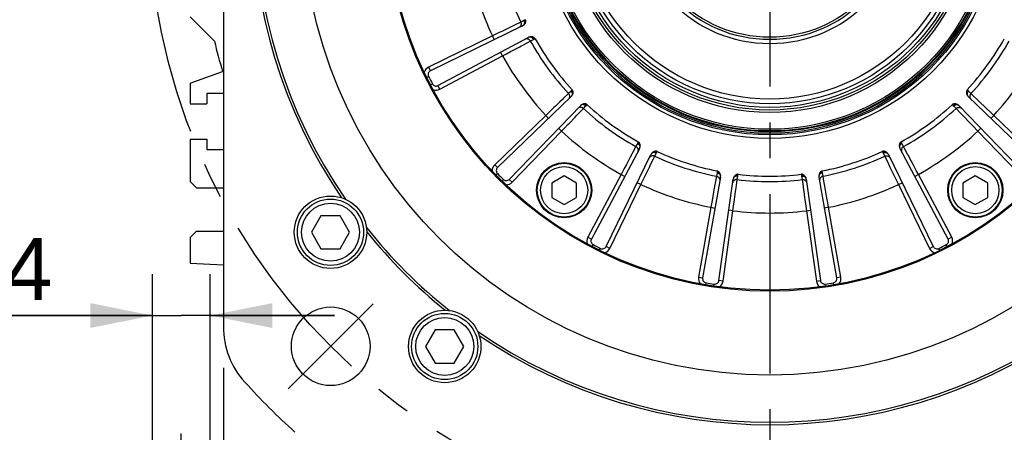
# Model space of a CAD drawing. Header units: millimetres. Extents: x 0 to 420, y 0 to 297.
# Tile 49 of 66: x 280 to 327, y 157 to 177. Entities that reach past the tile are written whole.
import ezdxf
from ezdxf.enums import TextEntityAlignment as Align

# ---------------------------------------------------------------- set-up
doc = ezdxf.new("R2010")
doc.units = ezdxf.units.MM
doc.header["$LTSCALE"] = 23.1
doc.linetypes.add('CENTER', pattern=[0.6, 0.375, -0.075, 0.075, -0.075])
doc.layers.get('0').update_dxf_attribs({"linetype": 'CONTINUOUS'})
for name, color, linetype in [('AXIS', 7, 'CONTINUOUS'), ('COMPONENTS', 7, 'CONTINUOUS'), ('DIMENSION', 7, 'CONTINUOUS')]:
    doc.layers.add(name, color=color, linetype=linetype)
doc.styles.get("Standard").update_dxf_attribs({"font": 'arial.ttf'})
doc.styles.add('TEXTSTYLE_4', font='gdt')
doc.dimstyles.new('DIMSTYLE_10', dxfattribs={"dimtxt": 3, "dimasz": 3, "dimexe": 0.18, "dimexo": 0.0625, "dimgap": 0.09, "dimtad": 1, "dimdec": 3, "dimlfac": 5, "dimdsep": 46, "dimtxsty": 'STANDARD', "dimblk": '_FILLED', "dimblk1": '_FILLED', "dimblk2": '_FILLED', "dimcen": 0.09, "dimadec": 0, "dimazin": 0, "dimtp": 0.5, "dimtm": 0.5, "dimtfac": 1, "dimtdec": 3, "dimtofl": 0, "dimtmove": 0, "dimatfit": 3, "dimldrblk": '_FILLED', "dimfxl": 1, "dimtolj": 1, "dimarcsym": 0})
doc.dimstyles.new('DIMSTYLE_11', dxfattribs={"dimtxt": 3, "dimasz": 3, "dimexe": 0.18, "dimexo": 0.0625, "dimgap": 0.09, "dimtad": 1, "dimdec": 1, "dimlfac": 5, "dimdsep": 46, "dimtxsty": 'STANDARD', "dimblk": '_FILLED', "dimblk1": '_FILLED', "dimblk2": '_FILLED', "dimcen": 0.09, "dimadec": 0, "dimazin": 0, "dimtp": 0.8, "dimtm": 0.8, "dimtfac": 1, "dimtdec": 1, "dimtofl": 0, "dimtmove": 0, "dimatfit": 3, "dimldrblk": '_FILLED', "dimfxl": 1, "dimtolj": 1, "dimarcsym": 0})
doc.dimstyles.new('DIMSTYLE_2', dxfattribs={"dimtxt": 3, "dimasz": 3, "dimexe": 0.18, "dimexo": 0.0625, "dimgap": 0.09, "dimtad": 1, "dimtih": 1, "dimtoh": 1, "dimlfac": 5, "dimdsep": 46, "dimtxsty": 'STANDARD', "dimblk": '_FILLED', "dimblk1": '_FILLED', "dimblk2": '_FILLED', "dimcen": 0.09, "dimadec": 0, "dimazin": 0, "dimtol": 1, "dimtp": 0.2, "dimtm": 0.2, "dimtfac": 1, "dimtofl": 0, "dimtmove": 0, "dimatfit": 3, "dimldrblk": '_FILLED', "dimfxl": 1, "dimtolj": 1, "dimarcsym": 0})
doc.dimstyles.new('DIMSTYLE_8', dxfattribs={"dimtxt": 3, "dimasz": 3, "dimexe": 0.18, "dimexo": 0.0625, "dimgap": 0.09, "dimtad": 1, "dimdec": 3, "dimlfac": 5, "dimdsep": 46, "dimtxsty": 'STANDARD', "dimblk": '_FILLED', "dimblk1": '_FILLED', "dimblk2": '_FILLED', "dimcen": 0.09, "dimadec": 0, "dimazin": 0, "dimtp": 0.2, "dimtm": 0.2, "dimtfac": 1, "dimtdec": 3, "dimtofl": 0, "dimtmove": 0, "dimatfit": 3, "dimldrblk": '_FILLED', "dimfxl": 1, "dimtolj": 1, "dimarcsym": 0})

# ---------------------------------------------------------------- blocks, each defined once
blk = doc.blocks.new('_FILLED')
at = {"color": 0, "linetype": 'BYBLOCK'}
blk.add_solid([(0, 0), (-1, 0.2), (-1, -0.2)], dxfattribs=at)
blk = doc.blocks.new('*D1')
at = {"layer": 'DIMENSION', "color": 2, "linetype": 'CONTINUOUS'}
for p, q in [((277.379, 203.6), (251.065, 203.6)), ((279.379, 203.6), (277.379, 203.6)), ((290.056, 197.296), (279.379, 203.6))]:
    blk.add_line(p, q, dxfattribs=at)
at = {"layer": 'DIMENSION', "color": 2, "linetype": 'CONTINUOUS', "xscale": 3, "yscale": 3, "zscale": 3, "rotation": 329.4414692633}
blk.add_blockref('_FILLED', (290.056, 197.296), dxfattribs=at)
at = {"layer": 'DIMENSION', "color": 2, "linetype": 'CONTINUOUS', "style": 'TEXTSTYLE_4'}
for s, p in [('`', (268.557, 204.35)), ('n', (258.065, 204.35))]:
    blk.add_text(s, height=3, dxfattribs=at).set_placement(p, align=Align.RIGHT)
at = {"layer": 'DIMENSION', "color": 2, "linetype": 'CONTINUOUS'}
for s, p in [('300', (265.057, 204.35)), ('0.2', (274.379, 204.35))]:
    blk.add_text(s, height=3, dxfattribs=at).set_placement(p, align=Align.RIGHT)
blk = doc.blocks.new('*D2')
at = {"layer": 'DIMENSION', "color": 2, "linetype": 'CONTINUOUS'}
for p, q in [((277.379, 203.6), (251.065, 203.6)), ((279.379, 203.6), (277.379, 203.6)), ((290.056, 197.296), (279.379, 203.6))]:
    blk.add_line(p, q, dxfattribs=at)
at = {"layer": 'DIMENSION', "color": 2, "linetype": 'CONTINUOUS', "xscale": 3, "yscale": 3, "zscale": 3, "rotation": 329.4414692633}
blk.add_blockref('_FILLED', (290.056, 197.296), dxfattribs=at)
at = {"layer": 'DIMENSION', "color": 2, "linetype": 'CONTINUOUS', "style": 'TEXTSTYLE_4'}
for s, p in [('`', (268.557, 204.35)), ('n', (258.065, 204.35))]:
    blk.add_text(s, height=3, dxfattribs=at).set_placement(p, align=Align.RIGHT)
at = {"layer": 'DIMENSION', "color": 2, "linetype": 'CONTINUOUS'}
for s, p in [('300', (265.057, 204.35)), ('0.2', (274.379, 204.35))]:
    blk.add_text(s, height=3, dxfattribs=at).set_placement(p, align=Align.RIGHT)
blk = doc.blocks.new('*D17')
at = {"layer": 'DIMENSION', "color": 2, "linetype": 'CONTINUOUS'}
for p, q in [((275.06, 154.043), (275.06, 160.043)), ((275.06, 160.043), (275.06, 152.243)), ((286.86, 154.043), (273.06, 154.043)), ((275.06, 141.483), (275.06, 152.243)), ((286.86, 150.443), (273.06, 150.443)), ((275.06, 150.443), (275.06, 141.483))]:
    blk.add_line(p, q, dxfattribs=at)
at = {"layer": 'DIMENSION', "color": 2, "linetype": 'CONTINUOUS', "xscale": 3, "yscale": 3, "zscale": 3}
for p, rotation in [((275.06, 154.043), 270), ((275.06, 150.443), 90)]:
    blk.add_blockref('_FILLED', p, dxfattribs=dict(at, rotation=rotation))
at = {"layer": 'DIMENSION', "color": 2, "linetype": 'CONTINUOUS', "insert": (271.31, 146.145), "char_height": 3, "width": 4.66171, "attachment_point": 3, "rotation": 90, "line_spacing_factor": 0.9}
blk.add_mtext('18', dxfattribs=at)
blk = doc.blocks.new('*D18')
at = {"layer": 'DIMENSION', "color": 2, "linetype": 'CONTINUOUS'}
for p, q in [((286.06, 154.379), (286.06, 164.317)), ((288.86, 154.345), (288.86, 164.317)), ((286.06, 162.317), (252.894, 162.317)), ((252.894, 162.317), (287.46, 162.317)), ((294.86, 162.317), (287.46, 162.317)), ((288.86, 162.317), (294.86, 162.317))]:
    blk.add_line(p, q, dxfattribs=at)
at = {"layer": 'DIMENSION', "color": 2, "linetype": 'CONTINUOUS', "xscale": 3, "yscale": 3, "zscale": 3}
blk.add_blockref('_FILLED', (286.06, 162.317), dxfattribs=at)
at = {"layer": 'DIMENSION', "color": 2, "linetype": 'CONTINUOUS', "xscale": 3, "yscale": 3, "zscale": 3, "rotation": 180}
blk.add_blockref('_FILLED', (288.86, 162.317), dxfattribs=at)
at = {"layer": 'DIMENSION', "color": 2, "linetype": 'CONTINUOUS', "insert": (281.243, 166.067), "char_height": 3, "width": 28.34944, "attachment_point": 3, "line_spacing_factor": 0.9}
blk.add_mtext('N\\Fgdt;{\\Fgdt;~}\\Farial.ttf;4 holes \\Fgdt;{\\Fgdt;n}\\Farial.ttf;14', dxfattribs=at)
blk = doc.blocks.new('*D19')
at = {"layer": 'DIMENSION', "color": 2, "linetype": 'CONTINUOUS'}
for p, q in [((289.49, 159.788), (289.49, 138.443)), ((342.29, 159.788), (342.29, 138.443)), ((289.49, 140.443), (315.89, 140.443)), ((342.29, 140.443), (315.89, 140.443))]:
    blk.add_line(p, q, dxfattribs=at)
at = {"layer": 'DIMENSION', "color": 2, "linetype": 'CONTINUOUS', "xscale": 3, "yscale": 3, "zscale": 3, "rotation": 180}
blk.add_blockref('_FILLED', (289.49, 140.443), dxfattribs=at)
at = {"layer": 'DIMENSION', "color": 2, "linetype": 'CONTINUOUS', "xscale": 3, "yscale": 3, "zscale": 3}
blk.add_blockref('_FILLED', (342.29, 140.443), dxfattribs=at)
at = {"layer": 'DIMENSION', "color": 2, "linetype": 'CONTINUOUS', "insert": (315.89, 144.193), "char_height": 3, "width": 11.11757, "attachment_point": 2, "line_spacing_factor": 0.9, "style": 'TEXTSTYLE_4'}
blk.add_mtext('{\\Fgdt;o}\\Farial.ttf;264', dxfattribs=at)
blk = doc.blocks.new('*D24')
at = {"layer": 'DIMENSION', "color": 2, "linetype": 'CONTINUOUS'}
for p, q in [((325.68, 231.302), (369.89, 231.302)), ((367.89, 231.302), (367.89, 190.873)), ((367.89, 150.443), (367.89, 190.873)), ((348.86, 150.443), (369.89, 150.443))]:
    blk.add_line(p, q, dxfattribs=at)
at = {"layer": 'DIMENSION', "color": 2, "linetype": 'CONTINUOUS', "xscale": 3, "yscale": 3, "zscale": 3}
for p, rotation in [((367.89, 231.302), 90), ((367.89, 150.443), 270)]:
    blk.add_blockref('_FILLED', p, dxfattribs=dict(at, rotation=rotation))
at = {"layer": 'DIMENSION', "color": 2, "linetype": 'CONTINUOUS', "insert": (364.14, 190.873), "char_height": 3, "width": 13.27138, "attachment_point": 2, "rotation": 90, "line_spacing_factor": 0.9}
blk.add_mtext('(404.3)', dxfattribs=at)

msp = doc.modelspace()

# ---------------------------------------------------------------- linework, layer by layer
at = {"color": 7, "linetype": 'CONTINUOUS'}
for p, q in [((294.206, 167.14008), (293.74412, 166.34008)), ((295.12976, 167.14008), (294.206, 167.14008)), ((295.59164, 166.34008), (295.12976, 167.14008)), ((293.74412, 166.34008), (294.206, 165.54008)), ((295.12976, 165.54008), (295.59164, 166.34008)), ((294.206, 165.54008), (295.12976, 165.54008)), ((299.7245, 161.62158), (299.26262, 160.82158)), ((300.64826, 161.62158), (299.7245, 161.62158)), ((301.11014, 160.82158), (300.64826, 161.62158)), ((299.26262, 160.82158), (299.7245, 160.02158)), ((300.64826, 160.02158), (301.11014, 160.82158)), ((299.7245, 160.02158), (300.64826, 160.02158))]:
    msp.add_line(p, q, dxfattribs=at)
for centre, radius in [((294.66788, 166.34008), 1.6), ((294.66788, 166.34008), 1.4), ((300.18638, 160.82158), 1.6), ((300.18638, 160.82158), 1.4)]:
    msp.add_circle(centre, radius, dxfattribs=at)
at = {"layer": 'AXIS', "color": 2, "linetype": 'CENTER'}
for p, q in [((315.8897, 182.0434), (315.8897, 150.66505)), ((294.6765, 160.8302), (296.72711, 162.88081)), ((294.6765, 160.8302), (292.62589, 158.77959)), ((287.4597, 144.49851), (287.4597, 157.0434))]:
    msp.add_line(p, q, dxfattribs=at)
msp.add_circle((315.8897, 182.0434), 30, dxfattribs=at)
at = {"layer": 'COMPONENTS', "color": 7, "linetype": 'CONTINUOUS'}
for p, q in [((289.4897, 202.29877), (289.4897, 161.78803)), ((289.05847, 175.57463), (287.8897, 176.7434)), ((303.93828, 176.30597), (299.49588, 174.13926)), ((299.85907, 173.42645), (304.22315, 175.74688)), ((287.8897, 173.5434), (289.45368, 174.11264)), ((287.8897, 173.5434), (287.8897, 172.5434)), ((288.6897, 173.0434), (288.6897, 172.5434)), ((289.4897, 173.0434), (288.6897, 173.0434)), ((306.29619, 172.89358), (302.74076, 169.46015)), ((329.03864, 169.46015), (325.48322, 172.89358)), ((287.8897, 172.5434), (288.6897, 172.5434)), ((303.30645, 168.89446), (306.73988, 172.44989)), ((325.03952, 172.44989), (328.47296, 168.89446)), ((287.8897, 170.8434), (287.8897, 168.7934)), ((287.8897, 170.8434), (288.6897, 170.8434)), ((288.6897, 170.8434), (288.6897, 170.3434)), ((288.6897, 170.3434), (289.4897, 170.3434)), ((309.59318, 170.37685), (307.27276, 166.01277)), ((324.50665, 166.01277), (322.18623, 170.37684)), ((307.98556, 165.64958), (310.15227, 170.09198)), ((321.62714, 170.09198), (323.79384, 165.64958)), ((305.95613, 169.06383), (305.35613, 168.71742)), ((306.55613, 168.71742), (305.95613, 169.06383)), ((313.50652, 169.00212), (312.64824, 164.13458)), ((313.43839, 164.00943), (314.12627, 168.90395)), ((317.65314, 168.90396), (318.34102, 164.00943)), ((319.13117, 164.13458), (318.27289, 169.00211)), ((325.82327, 169.06383), (325.22327, 168.71742)), ((326.42327, 168.71742), (325.82327, 169.06383)), ((287.8897, 168.7934), (288.1897, 168.4934)), ((288.1897, 168.4934), (289.4897, 168.4934)), ((305.35613, 168.71742), (305.35613, 168.0246)), ((306.55613, 168.0246), (306.55613, 168.71742)), ((325.22327, 168.71742), (325.22327, 168.0246)), ((326.42327, 168.0246), (326.42327, 168.71742)), ((305.35613, 168.0246), (305.95613, 167.67819)), ((305.95613, 167.67819), (306.55613, 168.0246)), ((325.22327, 168.0246), (325.82327, 167.67819)), ((325.82327, 167.67819), (326.42327, 168.0246)), ((288.1897, 166.3934), (287.8897, 166.0934)), ((287.8897, 166.0934), (287.8897, 164.8434)), ((288.1897, 166.3934), (289.4897, 166.3934)), ((287.8897, 164.8434), (289.4897, 164.77354))]:
    msp.add_line(p, q, dxfattribs=at)
at = {"layer": 'COMPONENTS', "color": 9, "linetype": 'CONTINUOUS'}
for p, q in [((304.01314, 176.56129), (303.85993, 176.48582)), ((304.08748, 176.60732), (304.04397, 176.57898)), ((303.07591, 176.10608), (302.98264, 176.06089)), ((303.56074, 176.34094), (303.49088, 176.30711)), ((303.85993, 176.48582), (303.56074, 176.34094)), ((302.48968, 175.82195), (299.4082, 174.31902)), ((302.48968, 175.82195), (302.57735, 175.6422)), ((304.2029, 175.51368), (304.32261, 175.57777)), ((304.32261, 175.57777), (304.47371, 175.65736)), ((304.50615, 175.67191), (304.55465, 175.69046)), ((303.46334, 175.11789), (303.81044, 175.30362)), ((303.96128, 175.38434), (304.2029, 175.51368)), ((299.95296, 173.24987), (302.98011, 174.85943)), ((302.98011, 174.85943), (302.88622, 175.03602)), ((302.98011, 174.85943), (303.17681, 174.96461)), ((299.4082, 174.31902), (299.49588, 174.13926)), ((299.31477, 173.82625), (299.40436, 173.87067)), ((299.49939, 173.46392), (299.58798, 173.51029)), ((299.95296, 173.24987), (299.85907, 173.42645)), ((306.34497, 173.22629), (306.31234, 173.18589)), ((325.46707, 173.18589), (325.43444, 173.22629)), ((305.92632, 172.81018), (305.87033, 172.75642)), ((306.1661, 173.04043), (305.92632, 172.81018)), ((306.28848, 173.15954), (306.1661, 173.04043)), ((325.61331, 173.04043), (325.49092, 173.15954)), ((325.71125, 172.94639), (325.61331, 173.04043)), ((325.90893, 172.75655), (325.71125, 172.94639)), ((305.53779, 172.43699), (305.46305, 172.36519)), ((306.60286, 172.02417), (306.79269, 172.22185)), ((306.79269, 172.22185), (306.88673, 172.31979)), ((306.88673, 172.31979), (307.00584, 172.44218)), ((307.0322, 172.46604), (307.07259, 172.49867)), ((324.70681, 172.49867), (324.74721, 172.46604)), ((324.77356, 172.44218), (324.89267, 172.3198)), ((324.89267, 172.3198), (325.12292, 172.08002)), ((326.31621, 172.36533), (326.03231, 172.63804)), ((305.06805, 171.98562), (302.60183, 169.60401)), ((305.06805, 171.98562), (305.20699, 171.84175)), ((306.21163, 171.6169), (306.48435, 171.90079)), ((325.12292, 172.08002), (325.17669, 172.02403)), ((326.71135, 171.98562), (326.55053, 172.14019)), ((326.71135, 171.98562), (326.57242, 171.84175)), ((329.17757, 169.60401), (326.71135, 171.98562)), ((305.83192, 171.22175), (305.68805, 171.36068)), ((305.83192, 171.22175), (305.98649, 171.38257)), ((325.49611, 171.69149), (325.56792, 171.61675)), ((325.94748, 171.22175), (326.09135, 171.36068)), ((303.45032, 168.75553), (305.83192, 171.22175)), ((325.94748, 171.22175), (328.32909, 168.75553)), ((309.42408, 170.47631), (309.26718, 170.18323)), ((309.50366, 170.62741), (309.42408, 170.47631)), ((309.53676, 170.70835), (309.51821, 170.65984)), ((322.2612, 170.65984), (322.24265, 170.70835)), ((322.35533, 170.4763), (322.27574, 170.62741)), ((322.41942, 170.3566), (322.35533, 170.4763)), ((322.54876, 170.11497), (322.41942, 170.3566)), ((309.26718, 170.18323), (309.23055, 170.1148)), ((310.1535, 169.64476), (310.27295, 169.89142)), ((310.27295, 169.89142), (310.33213, 170.01363)), ((310.33213, 170.01363), (310.40759, 170.16683)), ((310.42528, 170.19767), (310.45362, 170.24118)), ((321.32579, 170.24118), (321.35412, 170.19767)), ((321.37181, 170.16683), (321.44728, 170.01363)), ((321.44728, 170.01363), (321.59216, 169.71444)), ((322.81521, 169.61704), (322.62948, 169.96414)), ((302.60183, 169.60401), (302.74076, 169.46015)), ((309.013, 169.70824), (308.9641, 169.61686)), ((309.90728, 169.13652), (310.07892, 169.49079)), ((321.59216, 169.71444), (321.62599, 169.64458)), ((302.66524, 169.10649), (302.73673, 169.17642)), ((303.45032, 168.75553), (303.30645, 168.89446)), ((308.70573, 169.13381), (307.09617, 166.10666)), ((308.70573, 169.13381), (308.88232, 169.03991)), ((313.31496, 169.04445), (313.25631, 168.71724)), ((313.34395, 169.21275), (313.31496, 169.04445)), ((313.35042, 169.29996), (313.34776, 169.24809)), ((314.32154, 168.88502), (314.34596, 169.05405)), ((314.35326, 169.08884), (314.36677, 169.13898)), ((317.41264, 169.13898), (317.42614, 169.08884)), ((317.43344, 169.05405), (317.45787, 168.88503)), ((318.43164, 169.24809), (318.42899, 169.29996)), ((318.46445, 169.04445), (318.43545, 169.21275)), ((318.48841, 168.9108), (318.46445, 169.04445)), ((318.53676, 168.64103), (318.48841, 168.9108)), ((321.82703, 169.2296), (321.87222, 169.13633)), ((323.07368, 169.13381), (322.89709, 169.03991)), ((323.07368, 169.13381), (322.96849, 169.33051)), ((324.68324, 166.10666), (323.07368, 169.13381)), ((302.95279, 168.81894), (303.02272, 168.89042)), ((308.16532, 165.5619), (309.66826, 168.64338)), ((309.66826, 168.64338), (309.4885, 168.73105)), ((309.66826, 168.64338), (309.76557, 168.84409)), ((313.25631, 168.71724), (313.24261, 168.64084)), ((314.26564, 168.479), (314.30302, 168.75051)), ((314.30302, 168.75051), (314.32154, 168.88502)), ((317.45787, 168.88503), (317.5032, 168.5557)), ((317.5032, 168.5557), (317.51379, 168.47881)), ((318.63629, 168.08513), (318.56692, 168.47263)), ((322.11115, 168.64338), (322.29091, 168.73105)), ((322.11115, 168.64338), (323.61408, 165.5619)), ((313.16134, 168.18695), (313.14308, 168.08493)), ((314.18852, 167.91955), (314.24229, 168.30952)), ((317.57675, 168.02202), (317.59091, 167.91935)), ((313.04662, 167.54568), (312.45128, 164.16931)), ((313.04662, 167.54568), (313.24358, 167.51095)), ((314.11359, 167.37669), (314.14411, 167.59765)), ((318.73278, 167.54568), (318.53582, 167.51095)), ((318.73278, 167.54568), (318.69353, 167.76526)), ((319.32813, 164.16931), (318.73278, 167.54568)), ((313.63644, 163.9816), (314.11359, 167.37669)), ((314.11359, 167.37669), (313.91554, 167.40452)), ((317.66581, 167.37669), (317.86387, 167.40452)), ((317.66581, 167.37669), (318.14296, 163.9816)), ((307.09617, 166.10666), (307.27276, 166.01277)), ((324.68324, 166.10666), (324.50665, 166.01277)), ((307.31022, 165.65308), (307.35659, 165.74168)), ((308.16532, 165.5619), (307.98556, 165.64958)), ((323.61408, 165.5619), (323.79384, 165.64958)), ((324.46919, 165.65308), (324.42281, 165.74168)), ((307.67255, 165.46847), (307.71697, 165.55806)), ((324.10685, 165.46847), (324.06244, 165.55806)), ((312.45128, 164.16931), (312.64824, 164.13458)), ((319.32813, 164.16931), (319.13117, 164.13458)), ((312.79502, 163.80408), (312.81174, 163.90267)), ((313.19666, 163.74046), (313.21122, 163.8394)), ((313.63644, 163.9816), (313.43839, 164.00943)), ((318.14296, 163.9816), (318.34102, 164.00943)), ((318.58274, 163.74046), (318.56818, 163.8394)), ((318.98439, 163.80408), (318.96766, 163.90267))]:
    msp.add_line(p, q, dxfattribs=at)
for points in [[(304.01314, 176.56129), (304.02161, 176.54114), (304.02829, 176.52045), (304.03308, 176.49946), (304.03594, 176.47843), (304.03683, 176.45761), (304.03574, 176.43725), (304.03268, 176.41758), (304.0277, 176.39886), (304.02084, 176.38129), (304.01219, 176.3651), (304.00185, 176.35047), (303.98996, 176.33758)], [(304.04397, 176.57898), (304.03867, 176.57558), (304.03343, 176.57236), (304.02827, 176.56932), (304.02316, 176.56646), (304.01812, 176.56379), (304.01314, 176.56129)], [(304.04397, 176.57898), (304.05568, 176.55393), (304.06455, 176.52816), (304.0704, 176.50216), (304.07311, 176.47644), (304.07265, 176.45149), (304.06901, 176.4278)], [(302.98264, 176.06089), (302.78936, 175.96722), (302.48968, 175.82195)], [(303.49088, 176.30711), (303.33685, 176.2325), (303.07591, 176.10608)], [(303.85993, 176.48582), (303.86934, 176.46178), (303.87572, 176.43681), (303.87895, 176.41132), (303.87899, 176.38575), (303.87582, 176.36052), (303.86951, 176.33604), (303.86016, 176.31273), (303.84793, 176.29097), (303.83301, 176.27114), (303.81566, 176.25355), (303.79617, 176.23851), (303.77486, 176.22626)], [(304.32262, 175.57778), (304.3087, 175.59953), (304.29225, 175.61937), (304.27353, 175.63696), (304.25286, 175.65202), (304.23058, 175.66429), (304.20707, 175.67358), (304.18271, 175.67971), (304.15792, 175.6826), (304.1331, 175.68219), (304.10868, 175.67849), (304.08505, 175.67156), (304.06261, 175.66151)], [(304.47371, 175.65736), (304.46239, 175.67606), (304.44957, 175.69362), (304.43541, 175.70984), (304.42008, 175.72451), (304.40376, 175.73747), (304.38664, 175.74856), (304.36894, 175.75764), (304.35086, 175.76462), (304.33261, 175.76939), (304.31443, 175.77191), (304.29652, 175.77215), (304.2791, 175.7701)], [(304.50614, 175.6719), (304.49275, 175.6961), (304.47711, 175.71842), (304.45951, 175.73843), (304.4403, 175.75574), (304.41985, 175.77003), (304.39855, 175.781)], [(304.47371, 175.65736), (304.47871, 175.65995), (304.48387, 175.66247), (304.4892, 175.66493), (304.49468, 175.66732), (304.50033, 175.66964), (304.50615, 175.67191)], [(303.17681, 174.96461), (303.36959, 175.06775), (303.46334, 175.11789)], [(303.81044, 175.30362), (303.88807, 175.34517), (303.96128, 175.38434)], [(306.31234, 173.18589), (306.30835, 173.18102), (306.30437, 173.17634), (306.30039, 173.17186), (306.29642, 173.16756), (306.29245, 173.16346), (306.28848, 173.15954)], [(306.31234, 173.18589), (306.33122, 173.16569), (306.34762, 173.14392), (306.36121, 173.121), (306.37175, 173.09737), (306.37901, 173.07351), (306.38287, 173.04985)], [(325.46707, 173.18589), (325.44819, 173.16569), (325.43179, 173.14392), (325.4182, 173.121), (325.40767, 173.09738), (325.4004, 173.07351), (325.39654, 173.04986)], [(325.49092, 173.15954), (325.48694, 173.16347), (325.48297, 173.16759), (325.47899, 173.17188), (325.47502, 173.17637), (325.47104, 173.18104), (325.46707, 173.18589)], [(305.87033, 172.75642), (305.74689, 172.63786), (305.53779, 172.43699)], [(306.16609, 173.04042), (306.18248, 173.02047), (306.19626, 172.99869), (306.20721, 172.97545), (306.21514, 172.95114), (306.21993, 172.92616), (306.22149, 172.90093), (306.2198, 172.87588), (306.21489, 172.8514), (306.20683, 172.82793), (306.19577, 172.80584), (306.18188, 172.78551), (306.1654, 172.76728)], [(306.28849, 173.15954), (306.30277, 173.143), (306.31551, 173.12538), (306.32656, 173.1069), (306.33578, 173.08779), (306.34306, 173.06826), (306.34831, 173.04856), (306.35148, 173.02891), (306.35252, 173.00956), (306.35143, 172.99074), (306.34821, 172.97266), (306.3429, 172.95556), (306.33557, 172.93962)], [(325.49092, 173.15954), (325.47664, 173.143), (325.4639, 173.12538), (325.45285, 173.1069), (325.44363, 173.08779), (325.43635, 173.06826), (325.4311, 173.04855), (325.42793, 173.02891), (325.42688, 173.00956), (325.42798, 172.99074), (325.4312, 172.97266), (325.43651, 172.95556), (325.44384, 172.93962)], [(325.6133, 173.04044), (325.59691, 173.02048), (325.58313, 172.9987), (325.57218, 172.97546), (325.56425, 172.95115), (325.55946, 172.92617), (325.5579, 172.90094), (325.55959, 172.87588), (325.56451, 172.85141), (325.57257, 172.82793), (325.58363, 172.80585), (325.59753, 172.78551), (325.61401, 172.76728)], [(326.03231, 172.63804), (325.9688, 172.69904), (325.90893, 172.75655)], [(305.46305, 172.36519), (305.30818, 172.21638), (305.06805, 171.98562)], [(306.88674, 172.3198), (306.86678, 172.33619), (306.845, 172.34997), (306.82176, 172.36092), (306.79745, 172.36886), (306.77247, 172.37364), (306.74724, 172.3752), (306.72218, 172.37351), (306.69771, 172.3686), (306.67423, 172.36054), (306.65215, 172.34947), (306.63182, 172.33558), (306.61358, 172.31909)], [(307.00584, 172.44218), (306.9893, 172.45647), (306.97168, 172.46921), (306.9532, 172.48025), (306.93409, 172.48947), (306.91456, 172.49675), (306.89486, 172.50201), (306.87521, 172.50518), (306.85586, 172.50622), (306.83704, 172.50512), (306.81896, 172.5019), (306.80186, 172.49659), (306.78592, 172.48926)], [(307.0322, 172.46604), (307.01199, 172.48492), (306.99022, 172.50131), (306.9673, 172.51491), (306.94368, 172.52544), (306.91981, 172.5327), (306.89616, 172.53656)], [(307.00584, 172.44218), (307.00977, 172.44616), (307.01389, 172.45014), (307.01819, 172.45411), (307.02267, 172.45808), (307.02734, 172.46206), (307.0322, 172.46604)], [(324.74721, 172.46604), (324.76741, 172.48492), (324.78919, 172.50131), (324.81211, 172.51491), (324.83573, 172.52544), (324.8596, 172.53271), (324.88325, 172.53657)], [(324.74721, 172.46604), (324.75208, 172.46205), (324.75676, 172.45806), (324.76125, 172.45409), (324.76554, 172.45011), (324.76965, 172.44615), (324.77356, 172.44218)], [(324.77356, 172.44218), (324.7901, 172.45647), (324.80772, 172.46921), (324.8262, 172.48026), (324.84532, 172.48947), (324.86484, 172.49676), (324.88455, 172.50201), (324.90419, 172.50518), (324.92354, 172.50622), (324.94237, 172.50512), (324.96044, 172.5019), (324.97755, 172.4966), (324.99348, 172.48926)], [(324.89268, 172.31979), (324.91263, 172.33617), (324.93441, 172.34996), (324.95765, 172.36091), (324.98196, 172.36884), (325.00694, 172.37363), (325.03217, 172.37519), (325.05723, 172.3735), (325.0817, 172.36859), (325.10517, 172.36053), (325.12726, 172.34946), (325.14759, 172.33558), (325.16583, 172.3191)], [(326.55053, 172.14019), (326.39287, 172.29166), (326.31621, 172.36533)], [(306.48435, 171.90079), (306.54534, 171.9643), (306.60286, 172.02417)], [(325.17669, 172.02403), (325.29525, 171.90059), (325.49611, 171.69149)], [(305.98649, 171.38257), (306.13796, 171.54023), (306.21163, 171.6169)], [(325.56792, 171.61675), (325.71672, 171.46188), (325.94748, 171.22175)], [(309.42407, 170.4763), (309.44582, 170.46238), (309.46566, 170.44593), (309.48325, 170.42721), (309.49831, 170.40654), (309.51059, 170.38427), (309.51987, 170.36076), (309.526, 170.3364), (309.52889, 170.31161), (309.52848, 170.2868), (309.52478, 170.26237), (309.51786, 170.23874), (309.50782, 170.21631)], [(309.51821, 170.65984), (309.51592, 170.65398), (309.51358, 170.6483), (309.51118, 170.6428), (309.50873, 170.63749), (309.50623, 170.63236), (309.50366, 170.62741)], [(309.50367, 170.62741), (309.52236, 170.61609), (309.53993, 170.60327), (309.55614, 170.58911), (309.57082, 170.57378), (309.58377, 170.55746), (309.59486, 170.54034), (309.60395, 170.52264), (309.61092, 170.50456), (309.61569, 170.48632), (309.61821, 170.46813), (309.61845, 170.45022), (309.6164, 170.4328)], [(309.51821, 170.65984), (309.54241, 170.64646), (309.56473, 170.63082), (309.58474, 170.61323), (309.60206, 170.59401), (309.61635, 170.57356), (309.62733, 170.55226)], [(322.2612, 170.65984), (322.237, 170.64646), (322.21468, 170.63082), (322.19467, 170.61322), (322.17735, 170.59401), (322.16307, 170.57356), (322.15209, 170.55226)], [(322.27574, 170.62741), (322.25704, 170.61609), (322.23948, 170.60327), (322.22327, 170.58911), (322.20859, 170.57378), (322.19563, 170.55746), (322.18455, 170.54034), (322.17546, 170.52264), (322.16849, 170.50456), (322.16372, 170.48631), (322.16119, 170.46813), (322.16096, 170.45022), (322.163, 170.4328)], [(322.35532, 170.47632), (322.33357, 170.4624), (322.31374, 170.44595), (322.29614, 170.42723), (322.28108, 170.40656), (322.26881, 170.38428), (322.25953, 170.36077), (322.25339, 170.33641), (322.25051, 170.31162), (322.25092, 170.2868), (322.25462, 170.26237), (322.26155, 170.23875), (322.27159, 170.21631)], [(322.27574, 170.62741), (322.27317, 170.63238), (322.27066, 170.63752), (322.26821, 170.64283), (322.26582, 170.64833), (322.26348, 170.654), (322.2612, 170.65984)], [(309.23055, 170.1148), (309.14979, 169.9639), (309.013, 169.70824)], [(310.33213, 170.01364), (310.30809, 170.02306), (310.28312, 170.02943), (310.25763, 170.03267), (310.23206, 170.0327), (310.20682, 170.02954), (310.18234, 170.02322), (310.15903, 170.01387), (310.13728, 170.00163), (310.11744, 169.98671), (310.09985, 169.96936), (310.08481, 169.94987), (310.07256, 169.92856)], [(310.40759, 170.16683), (310.38744, 170.17531), (310.36675, 170.18198), (310.34576, 170.18678), (310.32473, 170.18964), (310.30391, 170.19053), (310.28355, 170.18944), (310.26389, 170.18638), (310.24516, 170.18139), (310.2276, 170.17453), (310.2114, 170.16588), (310.19677, 170.15555), (310.18388, 170.14365)], [(310.42528, 170.19767), (310.40023, 170.20938), (310.37446, 170.21824), (310.34846, 170.22409), (310.32274, 170.22681), (310.2978, 170.22634), (310.27411, 170.2227)], [(310.40759, 170.16683), (310.4101, 170.17183), (310.41278, 170.17689), (310.41564, 170.18199), (310.41868, 170.18716), (310.42189, 170.19238), (310.42528, 170.19767)], [(321.35412, 170.19767), (321.37917, 170.20938), (321.40495, 170.21825), (321.43095, 170.22409), (321.45667, 170.22681), (321.48161, 170.22635), (321.5053, 170.22271)], [(321.35412, 170.19767), (321.35752, 170.19237), (321.36074, 170.18713), (321.36378, 170.18196), (321.36664, 170.17686), (321.36932, 170.17182), (321.37181, 170.16683)], [(321.37181, 170.16684), (321.39196, 170.17531), (321.41266, 170.18199), (321.43364, 170.18678), (321.45467, 170.18964), (321.47549, 170.19053), (321.49586, 170.18944), (321.51552, 170.18638), (321.53424, 170.18139), (321.55181, 170.17453), (321.568, 170.16589), (321.58263, 170.15555), (321.59552, 170.14365)], [(321.44728, 170.01362), (321.47132, 170.02304), (321.49629, 170.02942), (321.52178, 170.03265), (321.54735, 170.03268), (321.57259, 170.02952), (321.59706, 170.02321), (321.62037, 170.01386), (321.64213, 170.00162), (321.66196, 169.98671), (321.67955, 169.96936), (321.69459, 169.94987), (321.70684, 169.92856)], [(322.62948, 169.96414), (322.58793, 170.04177), (322.54876, 170.11497)], [(308.9641, 169.61686), (308.8628, 169.42748), (308.70573, 169.13381)], [(310.07892, 169.49079), (310.1173, 169.57004), (310.1535, 169.64476)], [(321.62599, 169.64458), (321.70061, 169.49054), (321.82703, 169.2296)], [(322.96849, 169.33051), (322.86535, 169.52329), (322.81521, 169.61704)], [(309.76557, 168.84409), (309.8609, 169.04084), (309.90728, 169.13652)], [(313.31495, 169.04444), (313.33994, 169.03793), (313.36389, 169.02841), (313.38641, 169.01605)], [(313.34776, 169.24809), (313.3474, 169.24185), (313.34694, 169.23576), (313.34636, 169.2298), (313.34567, 169.22398), (313.34487, 169.2183), (313.34395, 169.21275)], [(313.34396, 169.21276), (313.36524, 169.20777), (313.3859, 169.201), (313.4057, 169.19255), (313.42439, 169.1825), (313.44176, 169.17098), (313.45759, 169.15813), (313.4717, 169.1441), (313.48392, 169.12906), (313.4941, 169.11318), (313.50212, 169.09667), (313.50788, 169.07971), (313.51131, 169.06251)], [(313.34776, 169.2481), (313.37491, 169.24285), (313.40098, 169.23487), (313.42545, 169.22432), (313.44785, 169.2114), (313.46776, 169.19636), (313.48479, 169.17949)], [(313.38641, 169.01605), (313.40712, 169.00104), (313.42567, 168.98365), (313.44176, 168.96416), (313.45513, 168.94289), (313.46553, 168.92021), (313.47281, 168.89648)], [(313.47281, 168.89648), (313.47684, 168.87211), (313.47756, 168.8475), (313.47494, 168.82306)], [(314.34596, 169.05405), (314.32418, 169.05588), (314.30244, 169.05583), (314.281, 169.05391), (314.26012, 169.05013), (314.24004, 169.04454), (314.22101, 169.03721), (314.20325, 169.02823), (314.18699, 169.0177), (314.1724, 169.00575), (314.15967, 168.99252), (314.14895, 168.97817), (314.14037, 168.96287)], [(314.35326, 169.08884), (314.32582, 169.09224), (314.29857, 169.0927), (314.27204, 169.09023), (314.24674, 169.08487), (314.22316, 169.07671), (314.20176, 169.06593)], [(314.34596, 169.05405), (314.34681, 169.05958), (314.3478, 169.06521), (314.34894, 169.07096), (314.35023, 169.07681), (314.35167, 169.08277), (314.35326, 169.08884)], [(317.42614, 169.08884), (317.45359, 169.09224), (317.48084, 169.0927), (317.50737, 169.09023), (317.53267, 169.08487), (317.55626, 169.07672), (317.57766, 169.06594)], [(317.42614, 169.08884), (317.42774, 169.08275), (317.42918, 169.07677), (317.43048, 169.07092), (317.43162, 169.06518), (317.4326, 169.05956), (317.43344, 169.05405)], [(317.43344, 169.05405), (317.45522, 169.05588), (317.47696, 169.05584), (317.4984, 169.05391), (317.51929, 169.05014), (317.53937, 169.04455), (317.5584, 169.03722), (317.57615, 169.02823), (317.59242, 169.0177), (317.607, 169.00575), (317.61973, 168.99252), (317.63045, 168.97817), (317.63903, 168.96287)], [(318.43545, 169.21275), (318.41417, 169.20776), (318.39351, 169.201), (318.37371, 169.19254), (318.35502, 169.1825), (318.33765, 169.17098), (318.32181, 169.15813), (318.3077, 169.1441), (318.29549, 169.12906), (318.28531, 169.11318), (318.27729, 169.09667), (318.27153, 169.07971), (318.26809, 169.06251)], [(318.43164, 169.24809), (318.40449, 169.24284), (318.37843, 169.23487), (318.35396, 169.22432), (318.33156, 169.2114), (318.31165, 169.19636), (318.29463, 169.17949)], [(318.30659, 168.89649), (318.30256, 168.87211), (318.30185, 168.8475), (318.30447, 168.82306)], [(318.39299, 169.01606), (318.37228, 169.00106), (318.35373, 168.98366), (318.33763, 168.96417), (318.32427, 168.9429), (318.31387, 168.92021), (318.30659, 168.89649)], [(318.46445, 169.04446), (318.43946, 169.03795), (318.41551, 169.02843), (318.39299, 169.01606)], [(318.43545, 169.21275), (318.43454, 169.21827), (318.43374, 169.22394), (318.43306, 169.22975), (318.43248, 169.23571), (318.432, 169.24183), (318.43164, 169.24809)], [(321.87222, 169.13633), (321.96589, 168.94306), (322.11115, 168.64338)], [(313.24261, 168.64084), (313.21244, 168.47236), (313.16134, 168.18695)], [(314.12568, 168.79308), (314.11431, 168.77115), (314.10603, 168.74796), (314.10097, 168.7239)], [(314.32154, 168.88504), (314.29576, 168.88656), (314.27004, 168.88491), (314.2448, 168.88011), (314.22047, 168.87224), (314.19745, 168.86143), (314.17612, 168.84786), (314.15684, 168.83176), (314.13993, 168.8134), (314.12568, 168.79308)], [(314.24229, 168.30952), (314.2543, 168.39676), (314.26564, 168.479)], [(317.45787, 168.88502), (317.48364, 168.88654), (317.50936, 168.88489), (317.5346, 168.88009), (317.55893, 168.87222), (317.58195, 168.86141), (317.60328, 168.84785), (317.62256, 168.83175), (317.63947, 168.81339), (317.65373, 168.79308)], [(317.51379, 168.47881), (317.53716, 168.30926), (317.57675, 168.02202)], [(317.65373, 168.79308), (317.66509, 168.77114), (317.67337, 168.74796), (317.67844, 168.7239)], [(318.56692, 168.47263), (318.55139, 168.55931), (318.53676, 168.64103)], [(313.14308, 168.08493), (313.10525, 167.87351), (313.04662, 167.54568)], [(318.69353, 167.76526), (318.65501, 167.98047), (318.63629, 168.08513)], [(314.14411, 167.59765), (314.17399, 167.81423), (314.18852, 167.91955)], [(317.59091, 167.91935), (317.62027, 167.70659), (317.66581, 167.37669)]]:
    msp.add_lwpolyline(points, dxfattribs=at)
at = {"layer": 'COMPONENTS', "color": 7, "linetype": 'CONTINUOUS'}
for points in [[(304.06898, 176.42777), (304.07933, 176.4482), (304.08767, 176.46864), (304.094, 176.48909), (304.09842, 176.50971), (304.10084, 176.53035), (304.10097, 176.55047), (304.09875, 176.56993), (304.09425, 176.58888), (304.08748, 176.60732)], [(303.93828, 176.30597), (303.94723, 176.31051), (303.95604, 176.31534), (303.96471, 176.32046), (303.97326, 176.32588), (303.98167, 176.33158), (303.98996, 176.33758)], [(303.98996, 176.33758), (304.00591, 176.35046), (304.02075, 176.36419), (304.03448, 176.37879), (304.0471, 176.39425), (304.0586, 176.41058), (304.06898, 176.42777)], [(304.27914, 175.77011), (304.26956, 175.767), (304.26008, 175.76358), (304.2507, 175.75986), (304.24141, 175.75584), (304.23223, 175.75151), (304.22315, 175.74688)], [(304.39842, 175.78103), (304.37851, 175.78274), (304.35861, 175.78304), (304.33872, 175.78192), (304.31885, 175.77939), (304.29899, 175.77546), (304.27914, 175.77011)], [(304.55464, 175.69047), (304.54371, 175.70678), (304.53102, 175.72155), (304.5166, 175.73478), (304.50024, 175.7465), (304.48214, 175.75667), (304.46285, 175.76522), (304.44256, 175.77211), (304.42108, 175.77738), (304.39842, 175.78103)], [(306.38286, 173.04981), (306.38638, 173.07244), (306.388, 173.09446), (306.3877, 173.11587), (306.38553, 173.13685), (306.38145, 173.15721), (306.37536, 173.1764), (306.36724, 173.19421), (306.3571, 173.21084), (306.34497, 173.22629)], [(325.43444, 173.22629), (325.4223, 173.21085), (325.41217, 173.19422), (325.40404, 173.17641), (325.39796, 173.15723), (325.39388, 173.13687), (325.3917, 173.11589), (325.39141, 173.09449), (325.39302, 173.07247), (325.39654, 173.04984)], [(306.29619, 172.89359), (306.30329, 172.90066), (306.31018, 172.90798), (306.31685, 172.91554), (306.32331, 172.92333), (306.32954, 172.93136), (306.33557, 172.93962)], [(306.33557, 172.93962), (306.34676, 172.95679), (306.35663, 172.97444), (306.36518, 172.99257), (306.3724, 173.01117), (306.37829, 173.03025), (306.38286, 173.04981)], [(325.39654, 173.04984), (325.40108, 173.03035), (325.40696, 173.0113), (325.41417, 172.99271), (325.42272, 172.97456), (325.43261, 172.95687), (325.44384, 172.93963)], [(325.44384, 172.93963), (325.44976, 172.93148), (325.45594, 172.92352), (325.46237, 172.91575), (325.46906, 172.90817), (325.47601, 172.90078), (325.48322, 172.89358)], [(306.78593, 172.48927), (306.77778, 172.48335), (306.76982, 172.47717), (306.76205, 172.47073), (306.75447, 172.46404), (306.74708, 172.45709), (306.73988, 172.44989)], [(306.89614, 172.53656), (306.87665, 172.53202), (306.8576, 172.52615), (306.83901, 172.51893), (306.82087, 172.51038), (306.80317, 172.50049), (306.78593, 172.48927)], [(307.07259, 172.49867), (307.05715, 172.5108), (307.04052, 172.52093), (307.02271, 172.52906), (307.00353, 172.53515), (306.98317, 172.53923), (306.96219, 172.5414), (306.94079, 172.54169), (306.91878, 172.54008), (306.89614, 172.53656)], [(324.88329, 172.53655), (324.86066, 172.54008), (324.83864, 172.5417), (324.81724, 172.5414), (324.79626, 172.53923), (324.77589, 172.53515), (324.7567, 172.52906), (324.73889, 172.52094), (324.72226, 172.5108), (324.70681, 172.49866)], [(324.99348, 172.48926), (324.97631, 172.50046), (324.95866, 172.51033), (324.94053, 172.51888), (324.92193, 172.52609), (324.90285, 172.53199), (324.88329, 172.53655)], [(325.03952, 172.44989), (325.03244, 172.45699), (325.02512, 172.46388), (325.01757, 172.47055), (325.00978, 172.477), (325.00175, 172.48324), (324.99348, 172.48926)], [(309.62733, 170.55221), (309.62369, 170.57483), (309.61842, 170.59626), (309.61152, 170.61653), (309.60298, 170.63581), (309.5928, 170.65392), (309.58108, 170.67029), (309.56785, 170.68472), (309.55307, 170.69741), (309.53675, 170.70835)], [(309.59318, 170.37685), (309.59776, 170.3858), (309.60205, 170.39491), (309.60606, 170.40416), (309.60979, 170.41356), (309.61324, 170.42311), (309.6164, 170.4328)], [(309.6164, 170.4328), (309.62174, 170.4526), (309.62568, 170.47243), (309.6282, 170.49231), (309.62932, 170.51224), (309.62903, 170.5322), (309.62733, 170.55221)], [(322.15208, 170.55224), (322.15038, 170.53228), (322.15008, 170.51235), (322.1512, 170.49243), (322.15372, 170.47253), (322.15766, 170.45266), (322.163, 170.43281)], [(322.24265, 170.70835), (322.22633, 170.69741), (322.21156, 170.68472), (322.19833, 170.6703), (322.18661, 170.65394), (322.17644, 170.63583), (322.16789, 170.61655), (322.161, 170.59629), (322.15573, 170.57485), (322.15208, 170.55224)], [(322.163, 170.43281), (322.16611, 170.42324), (322.16953, 170.41377), (322.17324, 170.40439), (322.17727, 170.39512), (322.1816, 170.38593), (322.18623, 170.37685)], [(310.18389, 170.14366), (310.17798, 170.13552), (310.17232, 170.12719), (310.16692, 170.11867), (310.16178, 170.10996), (310.15689, 170.10106), (310.15227, 170.09198)], [(310.2741, 170.22269), (310.25696, 170.21235), (310.24066, 170.20088), (310.2252, 170.18827), (310.21059, 170.17453), (310.19682, 170.15966), (310.18389, 170.14366)], [(310.45362, 170.24118), (310.43518, 170.24795), (310.41623, 170.25245), (310.39678, 170.25467), (310.37666, 170.25453), (310.35604, 170.25212), (310.33542, 170.24771), (310.31497, 170.24138), (310.29453, 170.23304), (310.2741, 170.22269)], [(321.50534, 170.22268), (321.4849, 170.23303), (321.46446, 170.24137), (321.44401, 170.2477), (321.42339, 170.25212), (321.40276, 170.25453), (321.38263, 170.25467), (321.36318, 170.25245), (321.34423, 170.24795), (321.32578, 170.24118)], [(321.59552, 170.14366), (321.58265, 170.15961), (321.56891, 170.17445), (321.55431, 170.18818), (321.53885, 170.20079), (321.52253, 170.21229), (321.50534, 170.22268)], [(321.62714, 170.09198), (321.6226, 170.10092), (321.61777, 170.10973), (321.61264, 170.11841), (321.60723, 170.12696), (321.60152, 170.13537), (321.59552, 170.14366)], [(313.4848, 169.17944), (313.47435, 169.19982), (313.46271, 169.21859), (313.4499, 169.23573), (313.43581, 169.25143), (313.42054, 169.26551), (313.40434, 169.27746), (313.3873, 169.28709), (313.36932, 169.29459), (313.35042, 169.29995)], [(313.51131, 169.06251), (313.51027, 169.08298), (313.50789, 169.10306), (313.50414, 169.12275), (313.49905, 169.14204), (313.4926, 169.16094), (313.4848, 169.17944)], [(313.50652, 169.00212), (313.5081, 169.01202), (313.50937, 169.02199), (313.51033, 169.03202), (313.51097, 169.04212), (313.5113, 169.05228), (313.51131, 169.06251)], [(314.14037, 168.96288), (314.13726, 168.95331), (314.13446, 168.94364), (314.13196, 168.93387), (314.12976, 168.924), (314.12786, 168.91403), (314.12627, 168.90395)], [(314.20174, 169.06592), (314.18864, 169.05079), (314.17668, 169.03484), (314.16588, 169.01808), (314.15623, 169.00049), (314.14772, 168.9821), (314.14037, 168.96288)], [(314.36677, 169.13898), (314.34713, 169.13972), (314.32771, 169.13814), (314.30852, 169.13424), (314.28941, 169.12788), (314.27053, 169.11921), (314.25228, 169.10863), (314.2348, 169.09629), (314.21796, 169.08206), (314.20174, 169.06592)], [(317.57768, 169.0659), (317.56145, 169.08206), (317.54458, 169.0963), (317.5271, 169.10865), (317.50885, 169.11922), (317.48997, 169.12789), (317.47087, 169.13425), (317.45168, 169.13814), (317.43227, 169.13972), (317.41264, 169.13898)], [(317.63903, 168.96288), (317.63172, 168.98203), (317.62325, 169.00039), (317.6136, 169.01795), (317.6028, 169.03473), (317.59082, 169.05071), (317.57768, 169.0659)], [(317.65313, 168.90396), (317.65158, 168.91387), (317.64971, 168.92374), (317.64752, 168.93358), (317.64501, 168.94338), (317.64218, 168.95314), (317.63903, 168.96288)], [(318.29462, 169.17948), (318.28683, 169.16104), (318.28039, 169.14217), (318.2753, 169.12289), (318.27155, 169.10319), (318.26915, 169.08306), (318.26809, 169.06251)], [(318.26809, 169.06251), (318.26809, 169.05245), (318.26841, 169.04239), (318.26905, 169.03233), (318.27001, 169.02226), (318.27129, 169.01219), (318.27289, 169.00211)], [(318.42899, 169.29996), (318.41009, 169.29459), (318.39212, 169.2871), (318.37508, 169.27746), (318.35888, 169.26552), (318.34361, 169.25145), (318.32952, 169.23576), (318.31671, 169.21862), (318.30507, 169.19986), (318.29462, 169.17948)]]:
    msp.add_lwpolyline(points, dxfattribs=at)
for centre, radius in [((315.8897, 182.0434), 22.6), ((315.8897, 182.0434), 18.55), ((315.8897, 182.0434), 18.5), ((315.8897, 182.0434), 11.1732), ((315.8897, 182.0434), 11), ((315.8897, 182.0434), 10.8125), ((315.8897, 182.0434), 9.92), ((315.8897, 182.0434), 9.8), ((315.8897, 182.0434), 9.6725), ((315.8897, 182.0434), 9.5), ((315.8897, 182.0434), 9.26906), ((315.8897, 182.0434), 6.6), ((315.8897, 182.0434), 6.4), ((315.8897, 182.0434), 6.28453), ((305.95613, 168.37101), 1.334), ((305.95613, 168.37101), 1.3), ((305.95613, 168.37101), 1.14), ((325.82327, 168.37101), 1.334), ((325.82327, 168.37101), 1.3), ((325.82327, 168.37101), 1.14), ((294.66788, 166.34008), 1.75), ((294.6765, 160.8302), 1.9), ((300.18638, 160.82158), 1.75)]:
    msp.add_circle(centre, radius, dxfattribs=at)
at = {"layer": 'COMPONENTS', "color": 9, "linetype": 'CONTINUOUS'}
for radius in [10.925, 10.85, 10.73]:
    msp.add_circle((315.8897, 182.0434), radius, dxfattribs=at)
at = {"layer": 'COMPONENTS', "color": 7, "linetype": 'CONTINUOUS'}
for centre, radius, start, end in [((315.8897, 182.0434), 25, 145.84191, 214.15809), ((315.8897, 182.0434), 24.88452, 145.456373, 214.543627), ((315.8897, 182.0434), 27.6, 193.554821, 196.699148), ((315.8897, 182.0434), 12.99397, 209.269224, 222.730707), ((315.8897, 182.0434), 12.99397, 317.26928, 330.73071), ((299.58355, 173.9595), 0.2, 116, 206.370267), ((315.8897, 182.0434), 18.4, 206.370267, 207.629733), ((299.76518, 173.60304), 0.2, 207.629733, 298), ((315.8897, 182.0434), 12.99397, 227.269281, 240.730707), ((315.8897, 182.0434), 12.99397, 299.269281, 312.730707), ((315.8897, 182.0434), 12.99397, 245.269281, 258.730755), ((315.8897, 182.0434), 12.99397, 281.269281, 294.730707), ((302.87969, 169.31628), 0.2, 134, 224.370267), ((315.8897, 182.0434), 18.4, 224.370267, 225.629733), ((303.16258, 169.03339), 0.2, 225.629733, 316), ((315.8897, 182.0434), 12.99397, 263.269281, 276.730707), ((315.8897, 182.0434), 24.88451, 218.456371, 231.543624), ((315.8897, 182.0434), 25, 218.84191, 231.15809), ((307.44935, 165.91887), 0.2, 152, 242.370267), ((315.8897, 182.0434), 18.4, 242.370267, 243.629733), ((307.8058, 165.73725), 0.2, 243.629733, 334), ((323.9736, 165.73725), 0.2, 206, 296.370267), ((315.8897, 182.0434), 18.4, 296.370267, 297.629733), ((324.33006, 165.91887), 0.2, 297.629733, 28), ((312.8452, 164.09985), 0.2, 170, 260.370267), ((318.93421, 164.09985), 0.2, 279.629733, 10), ((315.8897, 182.0434), 18.4, 260.370267, 261.629733), ((313.24034, 164.03727), 0.2, 261.629733, 352), ((318.53907, 164.03727), 0.2, 188, 278.370267), ((315.8897, 182.0434), 18.4, 278.370267, 279.629733), ((293.4897, 161.78803), 4, 180, 222.121702), ((315.8897, 182.0434), 24.8846, 235.456367, 304.543701), ((315.8897, 182.0434), 25, 235.84191, 304.15809), ((315.8897, 182.0434), 34.2, 222.121702, 227.878298)]:
    msp.add_arc(centre, radius, start, end, dxfattribs=at)
at = {"layer": 'COMPONENTS', "color": 9, "linetype": 'CONTINUOUS'}
for centre, radius, start, end in [((315.8897, 182.0434), 13.25149, 191.203759, 204.79624), ((315.8897, 182.0434), 14.77386, 191.09521, 204.90479), ((315.8897, 182.0434), 13.25149, 209.203759, 222.79624), ((315.8897, 182.0434), 13.25149, 317.203759, 330.796241), ((315.8897, 182.0434), 14.77386, 209.09521, 222.90479), ((315.8897, 182.0434), 14.77386, 317.09521, 330.90479), ((299.58355, 173.9595), 0.4, 116, 164.545887), ((299.76518, 173.60304), 0.4, 249.454113, 298), ((315.8897, 182.0434), 13.25149, 227.203759, 240.79624), ((315.8897, 182.0434), 13.25149, 299.203759, 312.79624), ((315.8897, 182.0434), 14.77386, 227.09521, 240.90479), ((315.8897, 182.0434), 14.77386, 299.09521, 312.90479), ((315.8897, 182.0434), 13.25149, 245.203759, 258.79624), ((315.8897, 182.0434), 13.25149, 281.203759, 294.79624), ((302.87969, 169.31628), 0.4, 134, 182.545887), ((303.16258, 169.03339), 0.4, 267.454113, 316), ((315.8897, 182.0434), 14.77386, 245.09521, 258.90479), ((315.8897, 182.0434), 13.25149, 263.203759, 276.79624), ((315.8897, 182.0434), 14.77386, 281.09521, 294.90479), ((315.8897, 182.0434), 14.77386, 263.09521, 276.90479), ((307.44935, 165.91887), 0.4, 152, 200.545887), ((324.33006, 165.91887), 0.4, 339.454113, 28), ((307.8058, 165.73725), 0.4, 285.454113, 334), ((323.9736, 165.73725), 0.4, 206, 254.545887), ((312.8452, 164.09985), 0.4, 170, 218.545887), ((318.93421, 164.09985), 0.4, 321.454113, 10), ((313.24034, 164.03727), 0.4, 303.454113, 352), ((318.53907, 164.03727), 0.4, 188, 236.545887)]:
    msp.add_arc(centre, radius, start, end, dxfattribs=at)

# ---------------------------------------------------------------- dimensions: what is measured, and where the dimension line sits
at = {"layer": 'DIMENSION', "color": 2, "linetype": 'CONTINUOUS'}
dim = msp.add_linear_dim(base=(367.88971, 150.4434), p1=(325.67992, 231.30248), p2=(348.8597, 150.4434), angle=270, text='(<>)', dimstyle='DIMSTYLE_11', dxfattribs=at)
dim.commit()
dim.dimension.update_dxf_attribs({"geometry": '*D24', "text_midpoint": (366.97019, 188.9154), "dimtype": 160})
for picture in ['*D1', '*D2']:
    dim = msp.add_diameter_dim_2p(p1=(290.0564, 197.29595), p2=(341.72301, 166.79085), dimstyle='DIMSTYLE_2', dxfattribs=at)
    dim.commit()
    dim.dimension.update_dxf_attribs({"geometry": picture, "text_midpoint": (259.31087, 205.85029), "dimtype": 163})
for base, p1, p2, text, dimstyle, picture, middle in [((288.8597, 162.31661), (286.0597, 154.37895), (288.8597, 154.34462), 'N%%d4 holes %%c<>', 'DIMSTYLE_8', '*D18', (259.91605, 164.56661)), ((342.2897, 140.4434), (289.4897, 159.78803), (342.2897, 159.78803), '{\\Fgdt;o}<>', 'DIMSTYLE_10', '*D19', (313.11031, 142.6934))]:
    dim = msp.add_linear_dim(base=base, p1=p1, p2=p2, text=text, dimstyle=dimstyle, dxfattribs=at)
    dim.commit()
    dim.dimension.update_dxf_attribs({"geometry": picture, "text_midpoint": middle, "dimtype": 160})
dim = msp.add_linear_dim(base=(275.0597, 150.4434), p1=(286.8597, 154.0434), p2=(286.8597, 150.4434), angle=270, dimstyle='DIMSTYLE_8', dxfattribs=at)
dim.commit()
dim.dimension.update_dxf_attribs({"geometry": '*D17', "text_midpoint": (274.89849, 139.64621), "dimtype": 160})

doc.saveas('drawing.dxf')
